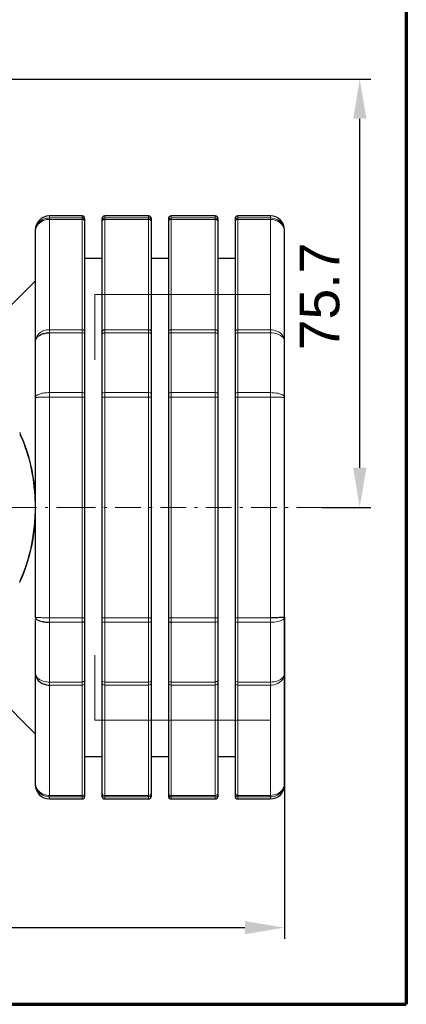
# Model space of a CAD drawing. Header units: millimetres. Extents: x 18 to 610, y -123 to 280.
# Tile 66 of 81: x 542 to 610, y -120 to 54. Entities that reach past the tile are written whole.
import ezdxf

# ---------------------------------------------------------------- set-up
doc = ezdxf.new("R2010")
doc.units = ezdxf.units.MM
doc.linetypes.add('CENTER', pattern=[8, 4.5, -1.5, 0.5, -1.5])
doc.linetypes.add('SOLID', pattern=[0])
doc.styles.add('Arial', font='Arial.ttf', dxfattribs={"height": 7})
doc.dimstyles.get("Standard").update_dxf_attribs({"dimtxt": 5, "dimasz": 5, "dimexe": 0.18, "dimexo": 0.0625, "dimgap": 0.09, "dimtad": 0, "dimtih": 1, "dimtoh": 1, "dimdec": 4, "dimzin": 0, "dimdsep": 46, "dimtxsty": 'Arial', "dimcen": 0.09, "dimadec": 0, "dimazin": 0, "dimtfac": 1, "dimtdec": 4, "dimtofl": 0, "dimtmove": 0, "dimatfit": 3, "dimfxl": 0, "dimtolj": 1, "dimtzin": 0, "dimarcsym": 0})

# ---------------------------------------------------------------- blocks, each defined once
blk = doc.blocks.new('*D3')
at = {"color": 0, "lineweight": -2}
for p, q in [((359.84, -51.58), (359.84, -108.38)), ((588.34, -51.58), (588.34, -108.38)), ((366.84, -106.42), (581.34, -106.42))]:
    blk.add_line(p, q, dxfattribs=at)
at = {"color": 0}
for points in [[(366.84, -105.26), (366.84, -107.59), (359.84, -106.42)], [(581.34, -107.59), (581.34, -105.26), (588.34, -106.42)]]:
    blk.add_solid(points, dxfattribs=at)
at = {"layer": 'Defpoints', "color": 0}
for p in [(359.84, -51.58), (588.34, -51.58), (588.34, -106.42)]:
    blk.add_point(p, dxfattribs=at)
at = {"color": 0, "lineweight": 9, "insert": (407.48, -99.35), "char_height": 7, "attachment_point": 5, "style": 'Arial'}
blk.add_mtext('\\A1;228.5', dxfattribs=at)
blk = doc.blocks.new('*D4')
at = {"color": 0, "lineweight": -2}
for p, q in [((526.09, 43.47), (603.57, 43.47)), ((601.61, -25.19), (601.61, 36.47)), ((594.96, -32.19), (603.57, -32.19))]:
    blk.add_line(p, q, dxfattribs=at)
at = {"color": 0}
for points in [[(602.78, 36.47), (600.45, 36.47), (601.61, 43.47)], [(600.45, -25.19), (602.78, -25.19), (601.61, -32.19)]]:
    blk.add_solid(points, dxfattribs=at)
at = {"layer": 'Defpoints', "color": 0}
for p in [(526.09, 43.47), (601.61, 43.47), (594.96, -32.19)]:
    blk.add_point(p, dxfattribs=at)
at = {"color": 0, "lineweight": 9, "insert": (594.55, 5.08), "char_height": 7, "attachment_point": 5, "rotation": 90, "style": 'Arial'}
blk.add_mtext('\\A1;75.7', dxfattribs=at)
blk = doc.blocks.new('BlockOfCenters_3', base_point=(474.09, -32.19))
at = {"color": 6, "linetype": 'CENTER', "lineweight": 9}
for points in [[(474.09, 46.29), (474.09, -110.67)], [(552.57, -32.19), (395.61, -32.19)]]:
    blk.add_lwpolyline(points, dxfattribs=at)
blk = doc.blocks.new('BlockOfViews_4')
at = {"linetype": 'SOLID', "lineweight": 30}
for p, q in [((552.59, 19.31, -40.47), (546.84, 19.31, -40.47)), ((564.34, 19.31, -40.47), (556.59, 19.31, -40.47)), ((576.09, 19.31, -40.47), (568.34, 19.31, -40.47)), ((585.84, 19.31, -40.47), (580.09, 19.31, -40.47)), ((553.09, -1.23, -0.09), (553.09, 18.26, -33.85)), ((556.09, 18.26, -33.85), (556.09, -1.23, -0.09)), ((564.84, -1.23, -0.09), (564.84, 18.26, -33.85)), ((567.84, 18.26, -33.85), (567.84, -1.23, -0.09)), ((576.59, -1.23, -0.09), (576.59, 18.26, -33.85)), ((579.59, 18.26, -33.85), (579.59, -1.23, -0.09)), ((544.34, 16.48, -34.76), (544.34, -2.91, -1.17)), ((588.34, -2.91, -1.17), (588.34, 16.48, -34.76)), ((556.09, 11.8, -41.19), (553.09, 11.8, -41.19)), ((567.84, 11.8, -41.19), (564.84, 11.8, -41.19)), ((579.59, 11.8, -41.19), (576.59, 11.8, -41.19)), ((544.34, 7.8, -40.76), (539.86, 3.31, -41.16)), ((544.34, -12.8, 4.53), (544.34, -51.58, 4.53)), ((553.09, -51.68, 6.53), (553.09, -12.7, 6.53)), ((556.09, -12.7, 6.53), (556.09, -51.68, 6.53)), ((564.84, -51.68, 6.53), (564.84, -12.7, 6.53)), ((567.84, -12.7, 6.53), (567.84, -51.68, 6.53)), ((576.59, -51.68, 6.53), (576.59, -12.7, 6.53)), ((579.59, -12.7, 6.53), (579.59, -51.68, 6.53)), ((588.34, -51.58, 4.53), (588.34, -12.8, 4.53)), ((544.34, -61.46, -1.17), (544.34, -80.86, -34.76)), ((588.34, -80.86, -34.76), (588.34, -61.46, -1.17)), ((553.09, -82.64, -33.85), (553.09, -63.15, -0.09)), ((556.09, -63.15, -0.09), (556.09, -82.64, -33.85)), ((564.84, -82.64, -33.85), (564.84, -63.15, -0.09)), ((567.84, -63.15, -0.09), (567.84, -82.64, -33.85)), ((576.59, -82.64, -33.85), (576.59, -63.15, -0.09)), ((579.59, -63.15, -0.09), (579.59, -82.64, -33.85)), ((537.45, -65.28, -41.38), (544.34, -72.18, -40.76)), ((553.09, -76.18, -41.19), (556.09, -76.18, -41.19)), ((564.84, -76.18, -41.19), (567.84, -76.18, -41.19)), ((576.59, -76.18, -41.19), (579.59, -76.18, -41.19)), ((546.84, -83.69, -40.47), (552.59, -83.69, -40.47)), ((556.59, -83.69, -40.47), (564.34, -83.69, -40.47)), ((568.34, -83.69, -40.47), (576.09, -83.69, -40.47)), ((580.09, -83.69, -40.47), (585.84, -83.69, -40.47))]:
    blk.add_line(p, q, dxfattribs=at)
at = {"color": 196, "linetype": 'SOLID', "lineweight": 9}
for p, q in [((546.84, 18.95, -34.36), (552.59, 18.95, -34.36)), ((546.84, -0.8, 0.16), (546.84, 18.69, -33.6)), ((546.84, 18.69, -33.6), (552.59, 18.69, -33.6)), ((552.59, 18.69, -33.6), (552.59, -0.8, 0.16)), ((556.59, 18.95, -34.36), (564.34, 18.95, -34.36)), ((556.59, -0.8, 0.16), (556.59, 18.69, -33.6)), ((556.59, 18.69, -33.6), (564.34, 18.69, -33.6)), ((564.34, 18.69, -33.6), (564.34, -0.8, 0.16)), ((576.09, 18.95, -34.36), (568.34, 18.95, -34.36)), ((568.34, -0.8, 0.16), (568.34, 18.69, -33.6)), ((576.09, 18.69, -33.6), (568.34, 18.69, -33.6)), ((576.09, 18.69, -33.6), (576.09, -0.8, 0.16)), ((585.84, 18.95, -34.36), (580.09, 18.95, -34.36)), ((585.84, 18.69, -33.6), (580.09, 18.69, -33.6)), ((580.09, -0.8, 0.16), (580.09, 18.69, -33.6)), ((585.84, 18.69, -33.6), (585.84, -0.8, 0.16)), ((546.84, -0.8, 0.16), (552.59, -0.8, 0.16)), ((546.84, -1.33, 0.77), (552.59, -1.33, 0.77)), ((556.59, -0.8, 0.16), (564.34, -0.8, 0.16)), ((556.59, -1.33, 0.77), (564.34, -1.33, 0.77)), ((576.09, -0.8, 0.16), (568.34, -0.8, 0.16)), ((576.09, -1.33, 0.77), (568.34, -1.33, 0.77)), ((585.84, -0.8, 0.16), (580.09, -0.8, 0.16)), ((585.84, -1.33, 0.77), (580.09, -1.33, 0.77)), ((546.84, -11.91, 6.87), (552.59, -11.91, 6.87)), ((556.59, -11.91, 6.87), (564.34, -11.91, 6.87)), ((576.09, -11.91, 6.87), (568.34, -11.91, 6.87)), ((585.84, -11.91, 6.87), (580.09, -11.91, 6.87)), ((546.84, -51.68, 7.03), (546.84, -12.7, 7.03)), ((546.84, -12.7, 7.03), (552.59, -12.7, 7.03)), ((552.59, -12.7, 7.03), (552.59, -51.68, 7.03)), ((556.59, -51.68, 7.03), (556.59, -12.7, 7.03)), ((556.59, -12.7, 7.03), (564.34, -12.7, 7.03)), ((564.34, -12.7, 7.03), (564.34, -51.68, 7.03)), ((568.34, -51.68, 7.03), (568.34, -12.7, 7.03)), ((576.09, -12.7, 7.03), (568.34, -12.7, 7.03)), ((576.09, -12.7, 7.03), (576.09, -51.68, 7.03)), ((585.84, -12.7, 7.03), (580.09, -12.7, 7.03)), ((580.09, -51.68, 7.03), (580.09, -12.7, 7.03)), ((585.84, -12.7, 7.03), (585.84, -51.68, 7.03)), ((546.84, -51.68, 7.03), (552.59, -51.68, 7.03)), ((556.59, -51.68, 7.03), (564.34, -51.68, 7.03)), ((576.09, -51.68, 7.03), (568.34, -51.68, 7.03)), ((585.84, -51.68, 7.03), (580.09, -51.68, 7.03)), ((546.84, -52.47, 6.87), (552.59, -52.47, 6.87)), ((556.59, -52.47, 6.87), (564.34, -52.47, 6.87)), ((576.09, -52.47, 6.87), (568.34, -52.47, 6.87)), ((585.84, -52.47, 6.87), (580.09, -52.47, 6.87)), ((546.84, -63.04, 0.77), (552.59, -63.04, 0.77)), ((546.84, -83.07, -33.6), (546.84, -63.58, 0.16)), ((546.84, -63.58, 0.16), (552.59, -63.58, 0.16)), ((552.59, -63.58, 0.16), (552.59, -83.07, -33.6)), ((556.59, -63.04, 0.77), (564.34, -63.04, 0.77)), ((556.59, -83.07, -33.6), (556.59, -63.58, 0.16)), ((556.59, -63.58, 0.16), (564.34, -63.58, 0.16)), ((564.34, -63.58, 0.16), (564.34, -83.07, -33.6)), ((576.09, -63.04, 0.77), (568.34, -63.04, 0.77)), ((568.34, -83.07, -33.6), (568.34, -63.58, 0.16)), ((576.09, -63.58, 0.16), (568.34, -63.58, 0.16)), ((576.09, -63.58, 0.16), (576.09, -83.07, -33.6)), ((585.84, -63.04, 0.77), (580.09, -63.04, 0.77)), ((585.84, -63.58, 0.16), (580.09, -63.58, 0.16)), ((580.09, -83.07, -33.6), (580.09, -63.58, 0.16)), ((585.84, -63.58, 0.16), (585.84, -83.07, -33.6)), ((546.84, -83.07, -33.6), (552.59, -83.07, -33.6)), ((546.84, -83.33, -34.36), (552.59, -83.33, -34.36)), ((556.59, -83.07, -33.6), (564.34, -83.07, -33.6)), ((556.59, -83.33, -34.36), (564.34, -83.33, -34.36)), ((576.09, -83.07, -33.6), (568.34, -83.07, -33.6)), ((576.09, -83.33, -34.36), (568.34, -83.33, -34.36)), ((585.84, -83.07, -33.6), (580.09, -83.07, -33.6)), ((585.84, -83.33, -34.36), (580.09, -83.33, -34.36))]:
    blk.add_line(p, q, dxfattribs=at)
at = {"linetype": 'SOLID', "lineweight": 9}
for p, q in [((585.84, 5.4, -5.07), (554.84, 5.4, -5.07)), ((554.84, -6.09, -5.07), (554.84, 5.4, -5.07)), ((554.84, -69.78, -5.07), (554.84, -58.29, -5.07)), ((585.84, -69.78, -5.07), (554.84, -69.78, -5.07))]:
    blk.add_line(p, q, dxfattribs=at)
at = {"color": 6, "linetype": 'CENTER', "lineweight": 9}
blk.add_lwpolyline([(594.96, -32.19), (548.99, -32.19)], dxfattribs=at)
at = {"linetype": 'SOLID', "lineweight": 30}
for centre, radius, start, end in [((546.84, 16.81, -40.47), 2.5, 90.0002, 179.9998), ((552.59, 18.81, -40.47), 0.5, 359.9925, 90.0075), ((556.59, 18.81, -40.47), 0.5, 90.0018, 179.9982), ((564.34, 18.81, -40.47), 0.5, 359.9925, 90.0075), ((568.34, 18.81, -40.47), 0.5, 90.0018, 179.9982), ((576.09, 18.81, -40.47), 0.5, 359.9925, 90.0075), ((580.09, 18.81, -40.47), 0.5, 90.0018, 179.9982), ((585.84, 16.81, -40.47), 2.5, 359.9987, 90.0013), ((546.84, -81.19, -40.47), 2.5, 180.0012, 269.9988), ((585.84, -81.19, -40.47), 2.5, 270.0002, 359.9998), ((552.59, -83.19, -40.47), 0.5, 270.0009, 359.9991), ((556.59, -83.19, -40.47), 0.5, 180.0068, 269.9932), ((564.34, -83.19, -40.47), 0.5, 270.0009, 359.9991), ((568.34, -83.19, -40.47), 0.5, 180.0068, 269.9932), ((576.09, -83.19, -40.47), 0.5, 270.0009, 359.9991), ((580.09, -83.19, -40.47), 0.5, 180.0068, 269.9932)]:
    blk.add_arc(centre, radius, start, end, dxfattribs=at)
at = {"color": 196, "linetype": 'SOLID', "lineweight": 9, "extrusion": (-1, 0, 0)}
for centre, radius, start, end in [((32.19, -40.47, -546.84), 51.5, 173.1918, 180), ((32.19, -40.47, -556.59), 51.5, 173.1918, 180), ((32.19, -40.47, -568.34), 51.5, 173.1918, 180), ((32.19, -40.47, -580.09), 51.5, 173.1918, 180), ((-16.96, -34.6, -556.59), 2, 150, 173.1918), ((-16.96, -34.6, -568.34), 2, 150, 173.1918), ((-16.96, -34.6, -580.09), 2, 150, 173.1918), ((32.19, -40.47, -546.84), 51.5, 113.1918, 126.8082), ((2.53, -0.84, -556.59), 2, 126.8082, 150), ((32.19, -40.47, -556.59), 51.5, 113.1918, 126.8082), ((2.53, -0.84, -568.34), 2, 126.8082, 150), ((32.19, -40.47, -568.34), 51.5, 113.1918, 126.8082), ((2.53, -0.84, -580.09), 2, 126.8082, 150), ((32.19, -40.47, -580.09), 51.5, 113.1918, 126.8082), ((12.7, 5.03, -546.84), 2, 90, 113.1918), ((12.7, 5.03, -556.59), 2, 90, 113.1918), ((12.7, 5.03, -568.34), 2, 90, 113.1918), ((12.7, 5.03, -580.09), 2, 90, 113.1918), ((51.68, 5.03, -546.84), 2, 66.8082, 90), ((51.68, 5.03, -556.59), 2, 66.8082, 90), ((51.68, 5.03, -568.34), 2, 66.8082, 90), ((51.68, 5.03, -580.09), 2, 66.8082, 90), ((32.19, -40.47, -546.84), 51.5, 53.1918, 66.8082), ((32.19, -40.47, -556.59), 51.5, 53.1918, 66.8082), ((32.19, -40.47, -568.34), 51.5, 53.1918, 66.8082), ((32.19, -40.47, -580.09), 51.5, 53.1918, 66.8082), ((61.85, -0.84, -556.59), 2, 30, 53.1918), ((61.85, -0.84, -568.34), 2, 30, 53.1918), ((61.85, -0.84, -580.09), 2, 30, 53.1918), ((32.19, -40.47, -546.84), 51.5, 0, 6.8082), ((81.34, -34.6, -556.59), 2, 6.8082, 30), ((32.19, -40.47, -556.59), 51.5, 0, 6.8082), ((81.34, -34.6, -568.34), 2, 6.8082, 30), ((32.19, -40.47, -568.34), 51.5, 0, 6.8082), ((81.34, -34.6, -580.09), 2, 6.8082, 30), ((32.19, -40.47, -580.09), 51.5, 0, 6.8082)]:
    blk.add_arc(centre, radius, start, end, dxfattribs=at)
at = {"color": 196, "linetype": 'SOLID', "lineweight": 9, "extrusion": (1, 0, 0)}
for centre, radius, start, end in [((-32.19, -40.47, 552.59), 51.5, 0, 6.8082), ((-32.19, -40.47, 564.34), 51.5, 0, 6.8082), ((-32.19, -40.47, 576.09), 51.5, 0, 6.8082), ((-32.19, -40.47, 585.84), 51.5, 0, 6.8082), ((16.96, -34.6, 552.59), 2, 6.8082, 30), ((16.96, -34.6, 564.34), 2, 6.8082, 30), ((16.96, -34.6, 576.09), 2, 6.8082, 30), ((-2.53, -0.84, 552.59), 2, 30, 53.1918), ((-32.19, -40.47, 552.59), 51.5, 53.1918, 66.8082), ((-2.53, -0.84, 564.34), 2, 30, 53.1918), ((-32.19, -40.47, 564.34), 51.5, 53.1918, 66.8082), ((-2.53, -0.84, 576.09), 2, 30, 53.1918), ((-32.19, -40.47, 576.09), 51.5, 53.1918, 66.8082), ((-32.19, -40.47, 585.84), 51.5, 53.1918, 66.8082), ((-12.7, 5.03, 552.59), 2, 66.8082, 90), ((-12.7, 5.03, 564.34), 2, 66.8082, 90), ((-12.7, 5.03, 576.09), 2, 66.8082, 90), ((-51.68, 5.03, 552.59), 2, 90, 113.1918), ((-51.68, 5.03, 564.34), 2, 90, 113.1918), ((-51.68, 5.03, 576.09), 2, 90, 113.1918), ((-51.68, 5.03, 585.84), 2, 90, 113.1918), ((-32.19, -40.47, 552.59), 51.5, 113.1918, 126.8082), ((-32.19, -40.47, 564.34), 51.5, 113.1918, 126.8082), ((-32.19, -40.47, 576.09), 51.5, 113.1918, 126.8082), ((-32.19, -40.47, 585.84), 51.5, 113.1918, 126.8082), ((-61.85, -0.84, 552.59), 2, 126.8082, 150), ((-61.85, -0.84, 564.34), 2, 126.8082, 150), ((-61.85, -0.84, 576.09), 2, 126.8082, 150), ((-81.34, -34.6, 552.59), 2, 150, 173.1918), ((-32.19, -40.47, 552.59), 51.5, 173.1918, 180), ((-81.34, -34.6, 564.34), 2, 150, 173.1918), ((-32.19, -40.47, 564.34), 51.5, 173.1918, 180), ((-81.34, -34.6, 576.09), 2, 150, 173.1918), ((-32.19, -40.47, 576.09), 51.5, 173.1918, 180), ((-32.19, -40.47, 585.84), 51.5, 173.1918, 180)]:
    blk.add_arc(centre, radius, start, end, dxfattribs=at)
at = {"color": 196, "linetype": 'SOLID', "lineweight": 9, "extrusion": (-1, 4.27782e-15, -3.58311e-14)}
blk.add_arc((-16.96, -34.6, -546.84), 2, 150, 173.1918, dxfattribs=at)
at = {"linetype": 'SOLID', "lineweight": 30, "extrusion": (0, -0.118547, 0.992948)}
for centre, start, end in [((552.59, 14.24, -36.37), 0, 90), ((564.34, 14.24, -36.37), 0, 90), ((568.34, -87.76, -36.37), 188.2545, 188.2709), ((568.34, -87.76, -36.37), 258.2239, 258.24), ((580.09, -87.76, -36.37), 188.2545, 188.2709), ((580.09, -87.76, -36.37), 258.2239, 258.24)]:
    blk.add_arc(centre, 0.5, start, end, dxfattribs=at)
at = {"color": 196, "linetype": 'SOLID', "lineweight": 9, "extrusion": (0, -0.5, 0.866025)}
for centre, start, end in [((552.59, -1.11, -38.44), 0, 90), ((564.34, -1.11, -38.44), 0, 90), ((568.34, -1.11, -38.44), 90, 180), ((552.59, -1.11, 0.54), 0, 90), ((564.34, -1.11, 0.54), 0, 90), ((568.34, -1.11, 0.54), 90, 180), ((580.09, -1.11, 0.54), 90, 180)]:
    blk.add_arc(centre, 0.5, start, end, dxfattribs=at)
at = {"linetype": 'SOLID', "lineweight": 30, "extrusion": (0, 0.118547, 0.992948)}
for centre, start, end in [((-552.59, -23.84, -44), 258.2239, 258.24), ((-552.59, -23.84, -44), 188.2545, 188.2709), ((-564.34, -23.84, -44), 258.2239, 258.24), ((-564.34, -23.84, -44), 188.2545, 188.2709), ((-568.34, 78.16, -44), 0, 90)]:
    blk.add_arc(centre, 0.5, start, end, dxfattribs=at)
at = {"linetype": 'SOLID', "lineweight": 30, "extrusion": (-1, 0, 0)}
for centre, radius, start, end in [((32.19, -40.47, -553.09), 51, 173.1918, 180.4412), ((-16.96, -34.6, -553.09), 1.5, 163.5959, 173.1918), ((-16.96, -34.6, -553.09), 1.5, 150, 159.5959), ((32.19, -40.47, -564.84), 51, 173.1918, 180.4412), ((-16.96, -34.6, -564.84), 1.5, 163.5959, 173.1918), ((-16.96, -34.6, -564.84), 1.5, 150, 159.5959), ((32.19, -40.47, -576.59), 51, 173.1918, 180.4412), ((-16.96, -34.6, -576.59), 1.5, 163.5959, 173.1918), ((-16.96, -34.6, -576.59), 1.5, 150, 159.5959), ((32.19, -40.47, -588.34), 49, 173.3114, 180.45), ((2.53, -0.84, -553.09), 1.5, 126.8082, 150), ((32.19, -40.47, -553.09), 51, 113.1918, 126.8082), ((2.53, -0.84, -564.84), 1.5, 126.8082, 150), ((32.19, -40.47, -564.84), 51, 113.1918, 126.8082), ((2.53, -0.84, -576.59), 1.5, 126.8082, 150), ((32.19, -40.47, -576.59), 51, 113.1918, 126.8082), ((32.19, -40.47, -588.34), 49, 113.3114, 126.6886), ((12.7, 5.03, -553.09), 1.5, 90, 113.1918), ((12.7, 5.03, -564.84), 1.5, 90, 113.1918), ((12.7, 5.03, -576.59), 1.5, 90, 113.1918), ((51.68, 5.03, -553.09), 1.5, 66.8082, 90), ((51.68, 5.03, -564.84), 1.5, 66.8082, 90), ((51.68, 5.03, -576.59), 1.5, 66.8082, 90), ((32.19, -40.47, -588.34), 49, 66.6667, 66.6886), ((32.19, -40.47, -588.34), 49, 53.3114, 66.1905), ((32.19, -40.47, -553.09), 51, 53.1918, 66.8082), ((32.19, -40.47, -564.84), 51, 53.1918, 66.8082), ((32.19, -40.47, -576.59), 51, 53.1918, 66.8082), ((61.85, -0.84, -553.09), 1.5, 30, 53.1918), ((61.85, -0.84, -564.84), 1.5, 30, 53.1918), ((61.85, -0.84, -576.59), 1.5, 30, 53.1918), ((32.19, -40.47, -588.34), 49, 359.55, 6.6886), ((81.34, -34.6, -553.09), 1.5, 6.8082, 30), ((32.19, -40.47, -553.09), 51, 359.5588, 6.8082), ((81.34, -34.6, -564.84), 1.5, 6.8082, 30), ((32.19, -40.47, -564.84), 51, 359.5588, 6.8082), ((81.34, -34.6, -576.59), 1.5, 6.8082, 30), ((32.19, -40.47, -576.59), 51, 359.5588, 6.8082)]:
    blk.add_arc(centre, radius, start, end, dxfattribs=at)
at = {"color": 196, "linetype": 'SOLID', "lineweight": 9, "extrusion": (0, 0.118547, -0.992948)}
for centre, start, end in [((-556.59, 14.24, 36.37), 0, 90), ((-576.09, 14.24, 36.37), 90, 180)]:
    blk.add_arc(centre, 0.5, start, end, dxfattribs=at)
at = {"linetype": 'SOLID', "lineweight": 30, "extrusion": (1, 0, 0)}
for centre, radius, start, end in [((-32.19, -40.47, 556.09), 51, 359.5588, 6.8082), ((16.96, -34.6, 556.09), 1.5, 6.8082, 30), ((-32.19, -40.47, 567.84), 51, 359.5588, 6.8082), ((16.96, -34.6, 567.84), 1.5, 6.8082, 30), ((-32.19, -40.47, 579.59), 51, 359.5588, 6.8082), ((16.96, -34.6, 579.59), 1.5, 6.8082, 30), ((-32.19, -40.47, 544.34), 49, 359.55, 6.6886), ((-2.53, -0.84, 556.09), 1.5, 30, 53.1918), ((-32.19, -40.47, 556.09), 51, 53.1918, 66.8082), ((-2.53, -0.84, 567.84), 1.5, 30, 53.1918), ((-32.19, -40.47, 567.84), 51, 53.1918, 66.8082), ((-2.53, -0.84, 579.59), 1.5, 30, 53.1918), ((-32.19, -40.47, 579.59), 51, 53.1918, 66.8082), ((-32.19, -40.47, 544.34), 49, 53.3114, 66.6886), ((-12.7, 5.03, 556.09), 1.5, 66.8082, 90), ((-12.7, 5.03, 567.84), 1.5, 66.8082, 90), ((-12.7, 5.03, 579.59), 1.5, 66.8082, 90), ((-32.19, -40.47, 544.34), 49, 113.3114, 113.3333), ((-32.19, -40.47, 544.34), 49, 113.8095, 126.6886), ((-51.68, 5.03, 556.09), 1.5, 90, 113.1918), ((-51.68, 5.03, 567.84), 1.5, 90, 113.1918), ((-51.68, 5.03, 579.59), 1.5, 90, 113.1918), ((-32.19, -40.47, 556.09), 51, 113.1918, 126.8082), ((-32.19, -40.47, 567.84), 51, 113.1918, 126.8082), ((-32.19, -40.47, 579.59), 51, 113.1918, 126.8082), ((-61.85, -0.84, 556.09), 1.5, 126.8082, 150), ((-61.85, -0.84, 567.84), 1.5, 126.8082, 150), ((-61.85, -0.84, 579.59), 1.5, 126.8082, 150), ((-32.19, -40.47, 544.34), 49, 173.3114, 180.45), ((-81.34, -34.6, 556.09), 1.5, 150, 159.5959), ((-81.34, -34.6, 556.09), 1.5, 163.5959, 173.1918), ((-32.19, -40.47, 556.09), 51, 173.1918, 180.4412), ((-81.34, -34.6, 567.84), 1.5, 150, 159.5959), ((-81.34, -34.6, 567.84), 1.5, 163.5959, 173.1918), ((-32.19, -40.47, 567.84), 51, 173.1918, 180.4412), ((-81.34, -34.6, 579.59), 1.5, 150, 159.5959), ((-81.34, -34.6, 579.59), 1.5, 163.5959, 173.1918), ((-32.19, -40.47, 579.59), 51, 173.1918, 180.4412)]:
    blk.add_arc(centre, radius, start, end, dxfattribs=at)
at = {"color": 196, "linetype": 'SOLID', "lineweight": 9, "extrusion": (0, 0.5, -0.866025)}
for centre, start, end in [((-556.59, -1.11, 38.44), 0, 90), ((-576.09, -1.11, 38.44), 90, 180), ((-576.09, -1.11, -0.54), 90, 180)]:
    blk.add_arc(centre, 0.5, start, end, dxfattribs=at)
at = {"color": 196, "linetype": 'SOLID', "lineweight": 9, "extrusion": (0, -0.118547, 0.992948)}
for centre in [(568.34, 14.24, -36.37), (580.09, 14.24, -36.37)]:
    blk.add_arc(centre, 0.5, 90, 180, dxfattribs=at)
at = {"linetype": 'SOLID', "lineweight": 30, "extrusion": (0, -0.118547, -0.992948)}
blk.add_arc((576.09, -23.84, 44), 0.5, 351.7291, 351.7455, dxfattribs=at)
at = {"color": 196, "linetype": 'SOLID', "lineweight": 9, "extrusion": (9.23022e-15, -0.5, 0.866025)}
blk.add_arc((580.09, -1.11, -38.44), 0.5, 90, 180, dxfattribs=at)
at = {"color": 196, "linetype": 'SOLID', "lineweight": 9, "extrusion": (1, 1.03237e-13, 3.43507e-14)}
blk.add_arc((16.96, -34.6, 585.84), 2, 6.8082, 30, dxfattribs=at)
at = {"color": 196, "linetype": 'SOLID', "lineweight": 9, "extrusion": (-1, 1.44459e-14, -1.08101e-14)}
blk.add_arc((2.53, -0.84, -546.84), 2, 126.8082, 150, dxfattribs=at)
at = {"color": 196, "linetype": 'SOLID', "lineweight": 9, "extrusion": (0, -0.800645, 0.599139)}
for centre, start, end in [((552.59, -0.69, 1.53), 0, 90), ((564.34, -0.69, 1.53), 0, 90), ((568.34, -0.69, 1.53), 90, 180), ((580.09, -0.69, 1.53), 90, 180)]:
    blk.add_arc(centre, 0.5, start, end, dxfattribs=at)
at = {"linetype": 'SOLID', "lineweight": 30, "extrusion": (0, 0.5, -0.866025)}
blk.add_arc((-556.59, -1.11, -0.54), 0.5, 0, 90, dxfattribs=at)
at = {"linetype": 'SOLID', "lineweight": 30, "extrusion": (0, 0.800645, -0.599139)}
blk.add_arc((-556.59, -0.69, -1.53), 0.5, 0, 90, dxfattribs=at)
at = {"color": 196, "linetype": 'SOLID', "lineweight": 9, "extrusion": (0, 0.800645, -0.599139)}
blk.add_arc((-576.09, -0.69, -1.53), 0.5, 90, 180, dxfattribs=at)
at = {"color": 196, "linetype": 'SOLID', "lineweight": 9, "extrusion": (1, 2.88917e-14, -2.16203e-14)}
blk.add_arc((-2.53, -0.84, 585.84), 2, 30, 53.1918, dxfattribs=at)
at = {"color": 196, "linetype": 'SOLID', "lineweight": 9, "extrusion": (0, -0.919192, 0.39381)}
for centre, start, end in [((552.59, 1.13, 13.65), 0, 90), ((556.59, 1.13, 13.65), 90, 180), ((564.34, 1.13, 13.65), 0, 90), ((568.34, 1.13, 13.65), 90, 180), ((580.09, 1.13, 13.65), 90, 180)]:
    blk.add_arc(centre, 0.5, start, end, dxfattribs=at)
at = {"color": 196, "linetype": 'SOLID', "lineweight": 9, "extrusion": (0, 0.919192, -0.39381)}
blk.add_arc((-576.09, 1.13, -13.65), 0.5, 90, 180, dxfattribs=at)
at = {"color": 196, "linetype": 'SOLID', "lineweight": 9, "extrusion": (1, -2.187e-14, -1.06581e-13)}
blk.add_arc((-12.7, 5.03, 585.84), 2, 66.8082, 90, dxfattribs=at)
at = {"color": 196, "linetype": 'SOLID', "lineweight": 9, "extrusion": (0, -1, -7.10543e-15)}
for centre, start, end in [((552.59, 6.53, 12.7), 0, 90), ((556.59, 6.53, 12.7), 90, 180)]:
    blk.add_arc(centre, 0.5, start, end, dxfattribs=at)
at = {"color": 196, "linetype": 'SOLID', "lineweight": 9, "extrusion": (0, 1, 2.13163e-14)}
blk.add_arc((-564.34, 6.53, -12.7), 0.5, 90, 180, dxfattribs=at)
at = {"color": 196, "linetype": 'SOLID', "lineweight": 9, "extrusion": (0, -1, 0)}
for centre in [(568.34, 6.53, 12.7), (580.09, 6.53, 12.7), (580.09, 6.53, 51.68)]:
    blk.add_arc(centre, 0.5, 90, 180, dxfattribs=at)
at = {"color": 196, "linetype": 'SOLID', "lineweight": 9, "extrusion": (0, 1, 1.42109e-14)}
blk.add_arc((-576.09, 6.53, -12.7), 0.5, 90, 180, dxfattribs=at)
at = {"color": 196, "linetype": 'SOLID', "lineweight": 9, "extrusion": (-0.054926, 0.993221, -0.102449)}
blk.add_arc((-542.19, -7.05, -59.92), 0.5, 28.3596, 45.2379, dxfattribs=at)
at = {"color": 196, "linetype": 'SOLID', "lineweight": 9, "extrusion": (-0.054926, -0.993221, -0.102449)}
blk.add_arc((545.75, -0.46, 4.02), 0.5, 134.7621, 151.6404, dxfattribs=at)
at = {"color": 196, "linetype": 'SOLID', "lineweight": 9, "extrusion": (0, -1, 2.13163e-14)}
for centre, start, end in [((552.59, 6.53, 51.68), 0, 90), ((556.59, 6.53, 51.68), 90, 180), ((568.34, 6.53, 51.68), 90, 180)]:
    blk.add_arc(centre, 0.5, start, end, dxfattribs=at)
at = {"color": 196, "linetype": 'SOLID', "lineweight": 9, "extrusion": (0, 1, 0)}
blk.add_arc((-564.34, 6.53, -51.68), 0.5, 90, 180, dxfattribs=at)
at = {"color": 196, "linetype": 'SOLID', "lineweight": 9, "extrusion": (0, 1, -7.10543e-15)}
blk.add_arc((-576.09, 6.53, -51.68), 0.5, 90, 180, dxfattribs=at)
at = {"linetype": 'SOLID', "lineweight": 30, "extrusion": (0, -0.919192, -0.39381)}
blk.add_arc((552.59, 26.48, 45.52), 0.5, 0, 90, dxfattribs=at)
at = {"color": 196, "linetype": 'SOLID', "lineweight": 9, "extrusion": (0, -0.919192, -0.39381)}
for centre in [(556.59, 26.48, 45.52), (580.09, 26.48, 45.52)]:
    blk.add_arc(centre, 0.5, 90, 180, dxfattribs=at)
at = {"color": 196, "linetype": 'SOLID', "lineweight": 9, "extrusion": (0, 0.919192, 0.39381)}
for centre in [(-564.34, 26.48, -45.52), (-576.09, 26.48, -45.52)]:
    blk.add_arc(centre, 0.5, 90, 180, dxfattribs=at)
at = {"linetype": 'SOLID', "lineweight": 30, "extrusion": (0, 0.919192, 0.39381)}
blk.add_arc((-568.34, 26.48, -45.52), 0.5, 0, 90, dxfattribs=at)
at = {"color": 196, "linetype": 'SOLID', "lineweight": 9, "extrusion": (-1, -2.88917e-14, -2.16203e-14)}
blk.add_arc((61.85, -0.84, -546.84), 2, 30, 53.1918, dxfattribs=at)
at = {"linetype": 'SOLID', "lineweight": 30, "extrusion": (0, -0.800645, -0.599139)}
for centre in [(552.59, 37.89, 50.02), (576.09, 37.89, 50.02)]:
    blk.add_arc(centre, 0.5, 0, 90, dxfattribs=at)
at = {"color": 196, "linetype": 'SOLID', "lineweight": 9, "extrusion": (0, 0.5, 0.866025)}
for centre, start, end in [((-552.59, 54.64, -31.65), 90, 180), ((-564.34, 54.64, -31.65), 90, 180), ((-568.34, 54.64, -31.65), 0, 90), ((-552.59, 54.64, -70.63), 90, 180), ((-564.34, 54.64, -70.63), 90, 180), ((-568.34, 54.64, -70.63), 0, 90)]:
    blk.add_arc(centre, 0.5, start, end, dxfattribs=at)
at = {"color": 196, "linetype": 'SOLID', "lineweight": 9, "extrusion": (0, -0.800645, -0.599139)}
for centre in [(556.59, 37.89, 50.02), (580.09, 37.89, 50.02)]:
    blk.add_arc(centre, 0.5, 90, 180, dxfattribs=at)
at = {"color": 196, "linetype": 'SOLID', "lineweight": 9, "extrusion": (0, -0.5, -0.866025)}
for centre, start, end in [((556.59, 54.64, 31.65), 90, 180), ((576.09, 54.64, 31.65), 0, 90), ((580.09, 54.64, 31.65), 90, 180), ((556.59, 54.64, 70.63), 90, 180), ((576.09, 54.64, 70.63), 0, 90)]:
    blk.add_arc(centre, 0.5, start, end, dxfattribs=at)
at = {"color": 196, "linetype": 'SOLID', "lineweight": 9, "extrusion": (0, 0.800645, 0.599139)}
for centre, start, end in [((-564.34, 37.89, -50.02), 90, 180), ((-568.34, 37.89, -50.02), 0, 90)]:
    blk.add_arc(centre, 0.5, start, end, dxfattribs=at)
at = {"color": 196, "linetype": 'SOLID', "lineweight": 9, "extrusion": (1, 9.58131e-14, -6.14206e-14)}
blk.add_arc((-61.85, -0.84, 585.84), 2, 126.8082, 150, dxfattribs=at)
at = {"color": 196, "linetype": 'SOLID', "lineweight": 9, "extrusion": (-1, 8.04509e-14, -4.53961e-14)}
blk.add_arc((81.34, -34.6, -546.84), 2, 6.8082, 30, dxfattribs=at)
at = {"color": 196, "linetype": 'SOLID', "lineweight": 9, "extrusion": (0, 0.118547, 0.992948)}
for centre, start, end in [((-552.59, 78.16, -44), 90, 180), ((-564.34, 78.16, -44), 90, 180), ((-580.09, 78.16, -44), 0, 90)]:
    blk.add_arc(centre, 0.5, start, end, dxfattribs=at)
at = {"color": 196, "linetype": 'SOLID', "lineweight": 9, "extrusion": (0, -0.118547, -0.992948)}
for centre, start, end in [((556.59, 78.16, 44), 90, 180), ((576.09, 78.16, 44), 0, 90)]:
    blk.add_arc(centre, 0.5, start, end, dxfattribs=at)
at = {"linetype": 'SOLID', "lineweight": 30, "extrusion": (0, 0.118547, -0.992948)}
blk.add_arc((-556.59, -87.76, 36.37), 0.5, 351.7291, 351.7455, dxfattribs=at)
at = {"linetype": 'SOLID', "lineweight": 30, "extrusion": (0, 0.5, 0.866025)}
blk.add_arc((-580.09, 54.64, -70.63), 0.5, 0, 90, dxfattribs=at)
at = {"color": 196, "linetype": 'SOLID', "lineweight": 9, "extrusion": (1, 2.13891e-15, 1.79156e-14)}
blk.add_arc((-81.34, -34.6, 585.84), 2, 150, 173.1918, dxfattribs=at)
at = {"color": 196, "linetype": 'SOLID', "lineweight": 9}
for points, knots in [([(546.84, 18.95, -34.36), (546.67, 18.95, -34.36), (546.5, 18.93, -34.36), (546.07, 18.84, -34.38), (545.81, 18.75, -34.39), (545.21, 18.39, -34.45), (544.89, 18.08, -34.5), (544.46, 17.34, -34.62), (544.34, 16.92, -34.69), (544.34, 16.49, -34.76), (544.34, 16.48, -34.76), (544.34, 16.48, -34.76)], [-0.7856497, -0.7856497, -0.7856497, -0.7856497, -0.6844093, -0.6844093, -0.5224246, -0.5224246, -0.2632492, -0.2632492, 0, 0, 0.0040255, 0.0040255, 0.0040255, 0.0040255]), ([(544.34, 16.48, -34.76), (544.34, 16.48, -34.76), (544.34, 16.49, -34.75), (544.34, 16.88, -34.55), (544.46, 17.26, -34.35), (544.89, 17.92, -34.01), (545.21, 18.2, -33.86), (545.81, 18.51, -33.69), (546.07, 18.6, -33.65), (546.5, 18.68, -33.61), (546.67, 18.69, -33.6), (546.84, 18.69, -33.6)], [-0.0040255, -0.0040255, -0.0040255, -0.0040255, 0, 0, 0.2632492, 0.2632492, 0.5224246, 0.5224246, 0.6844093, 0.6844093, 0.7856497, 0.7856497, 0.7856497, 0.7856497]), ([(588.34, 16.48, -34.76), (588.34, 16.64, -34.73), (588.32, 16.8, -34.71), (588.24, 17.22, -34.64), (588.15, 17.47, -34.6), (587.8, 18.07, -34.5), (587.49, 18.38, -34.45), (586.74, 18.83, -34.38), (586.29, 18.95, -34.36), (585.84, 18.95, -34.36)], [-0.7896753, -0.7896753, -0.7896753, -0.7896753, -0.6884348, -0.6884348, -0.5264502, -0.5264502, -0.2672747, -0.2672747, 0, 0, 0, 0]), ([(585.84, 18.69, -33.6), (586.29, 18.69, -33.6), (586.74, 18.58, -33.66), (587.49, 18.19, -33.87), (587.8, 17.9, -34.01), (588.15, 17.37, -34.29), (588.24, 17.15, -34.41), (588.32, 16.77, -34.61), (588.34, 16.62, -34.68), (588.34, 16.48, -34.76)], [0, 0, 0, 0, 0.2672747, 0.2672747, 0.5264502, 0.5264502, 0.6884348, 0.6884348, 0.7896753, 0.7896753, 0.7896753, 0.7896753]), ([(546.84, -0.8, 0.16), (546.67, -0.8, 0.16), (546.5, -0.81, 0.16), (546.07, -0.89, 0.11), (545.81, -0.97, 0.06), (545.21, -1.27, -0.13), (544.89, -1.54, -0.3), (544.46, -2.17, -0.71), (544.34, -2.54, -0.94), (544.34, -2.91, -1.17), (544.34, -2.91, -1.17), (544.34, -2.91, -1.17)], [0, 0, 0, 0, 0.1012392, 0.1012392, 0.2632219, 0.2632219, 0.5223942, 0.5223942, 0.7875106, 0.7875106, 0.7896657, 0.7896657, 0.7896657, 0.7896657]), ([(588.34, -2.91, -1.17), (588.34, -2.77, -1.09), (588.32, -2.63, -1), (588.24, -2.28, -0.77), (588.15, -2.06, -0.64), (587.8, -1.55, -0.31), (587.49, -1.28, -0.14), (586.74, -0.9, 0.1), (586.29, -0.8, 0.16), (585.84, -0.8, 0.16)], [-0.0021548, -0.0021548, -0.0021548, -0.0021548, 0.0990844, 0.0990844, 0.2610671, 0.2610671, 0.5202395, 0.5202395, 0.7875109, 0.7875109, 0.7875109, 0.7875109]), ([(585.84, -1.33, 0.77), (586.29, -1.33, 0.77), (586.74, -1.41, 0.67), (587.49, -1.7, 0.32), (587.8, -1.9, 0.08), (588.15, -2.28, -0.39), (588.24, -2.44, -0.59), (588.32, -2.7, -0.92), (588.34, -2.81, -1.05), (588.34, -2.91, -1.17)], [-0.7875109, -0.7875109, -0.7875109, -0.7875109, -0.5202395, -0.5202395, -0.2610671, -0.2610671, -0.0990844, -0.0990844, 0.0021548, 0.0021548, 0.0021548, 0.0021548]), ([(546.84, -11.91, 6.87), (546.67, -11.91, 6.87), (546.5, -11.91, 6.86), (546.07, -11.95, 6.77), (545.81, -11.98, 6.68), (545.21, -12.11, 6.35), (544.89, -12.22, 6.05), (544.46, -12.48, 5.35), (544.34, -12.64, 4.95), (544.34, -12.79, 4.55), (544.34, -12.8, 4.54), (544.34, -12.8, 4.53)], [-0.7853741, -0.7853741, -0.7853741, -0.7853741, -0.6841335, -0.6841335, -0.5221486, -0.5221486, -0.2629726, -0.2629726, 0, 0, 0.0043026, 0.0043026, 0.0043026, 0.0043026]), ([(588.34, -12.8, 4.53), (588.34, -12.74, 4.69), (588.32, -12.68, 4.84), (588.24, -12.53, 5.24), (588.15, -12.44, 5.47), (587.8, -12.22, 6.04), (587.49, -12.11, 6.33), (586.74, -11.95, 6.76), (586.29, -11.91, 6.87), (585.84, -11.91, 6.87)], [-0.7896767, -0.7896767, -0.7896767, -0.7896767, -0.6884361, -0.6884361, -0.5264511, -0.5264511, -0.2672752, -0.2672752, 0, 0, 0, 0]), ([(544.34, -12.8, 4.53), (544.34, -12.8, 4.54), (544.34, -12.8, 4.55), (544.34, -12.78, 4.98), (544.46, -12.76, 5.41), (544.89, -12.73, 6.16), (545.21, -12.72, 6.47), (545.81, -12.7, 6.83), (546.07, -12.7, 6.93), (546.5, -12.7, 7.02), (546.67, -12.7, 7.03), (546.84, -12.7, 7.03)], [-0.0043026, -0.0043026, -0.0043026, -0.0043026, 0, 0, 0.2629726, 0.2629726, 0.5221486, 0.5221486, 0.6841335, 0.6841335, 0.7853741, 0.7853741, 0.7853741, 0.7853741]), ([(585.84, -12.7, 7.03), (586.29, -12.7, 7.03), (586.74, -12.7, 6.91), (587.49, -12.72, 6.46), (587.8, -12.73, 6.14), (588.15, -12.76, 5.54), (588.24, -12.77, 5.29), (588.32, -12.78, 4.86), (588.34, -12.79, 4.7), (588.34, -12.8, 4.53)], [0, 0, 0, 0, 0.2672752, 0.2672752, 0.5264511, 0.5264511, 0.6884361, 0.6884361, 0.7896767, 0.7896767, 0.7896767, 0.7896767]), ([(544.34, -30.28, -0.52), (544.32, -29.86, -0.56), (544.29, -29.45, -0.62), (544.1, -27.36, -0.97), (543.82, -25.72, -1.49), (542.97, -22.28, -3.08), (542.35, -20.51, -4.25), (541.59, -18.91, -5.67)], [0.0868526, 0.0868526, 0.0868526, 0.0868526, 0.1439234, 0.1439234, 0.3742007, 0.3742007, 0.6472482, 0.6472482, 0.6472482, 0.6472482]), ([(541.6, -19.24, -5.58), (542.32, -20.77, -4.25), (542.91, -22.45, -3.15), (543.74, -25.77, -1.6), (544.01, -27.4, -1.09), (544.2, -29.47, -0.73), (544.23, -29.88, -0.68), (544.25, -30.3, -0.64)], [-0.63543, -0.63543, -0.63543, -0.63543, -0.3742007, -0.3742007, -0.1439234, -0.1439234, -0.0868526, -0.0868526, -0.0868526, -0.0868526]), ([(544.25, -30.3, -0.64), (544.26, -30.38, -0.63), (544.26, -30.46, -0.62), (544.27, -30.67, -0.6), (544.28, -30.8, -0.59), (544.3, -31.13, -0.55), (544.31, -31.34, -0.54), (544.32, -31.76, -0.5), (544.33, -31.97, -0.49), (544.34, -32.18, -0.47), (544.34, -32.18, -0.47), (544.34, -32.19, -0.47)], [24.402036, 24.402036, 24.402036, 24.402036, 24.645758, 24.645758, 25.035714, 25.035714, 25.659643, 25.659643, 26.290229, 26.290229, 26.30307, 26.30307, 26.30307, 26.30307]), ([(544.34, -32.19, -0.47), (544.34, -32.19, -0.47), (544.34, -32.2, -0.47), (544.33, -32.41, -0.49), (544.32, -32.62, -0.5), (544.31, -33.04, -0.54), (544.3, -33.24, -0.55), (544.28, -33.58, -0.59), (544.27, -33.71, -0.6), (544.26, -33.92, -0.62), (544.26, -34, -0.63), (544.25, -34.08, -0.64)], [-0.012841, -0.012841, -0.012841, -0.012841, 0, 0, 0.630586, 0.630586, 1.254515, 1.254515, 1.64447, 1.64447, 1.888193, 1.888193, 1.888193, 1.888193]), ([(544.25, -34.08, -0.64), (544.19, -35.3, -0.76), (544.05, -36.5, -1.01), (543.42, -40.37, -2.2), (542.64, -42.92, -3.64), (541.59, -45.16, -5.6)], [0.0868526, 0.0868526, 0.0868526, 0.0868526, 0.254566, 0.254566, 0.6367666, 0.6367666, 0.6367666, 0.6367666]), ([(541.69, -45.26, -5.49), (542.73, -43.01, -3.53), (543.5, -40.44, -2.09), (544.14, -36.54, -0.89), (544.27, -35.32, -0.64), (544.34, -34.1, -0.52)], [-0.6354229, -0.6354229, -0.6354229, -0.6354229, -0.254566, -0.254566, -0.0868526, -0.0868526, -0.0868526, -0.0868526]), ([(546.84, -51.68, 7.03), (546.67, -51.68, 7.03), (546.5, -51.68, 7.02), (546.07, -51.68, 6.93), (545.81, -51.67, 6.83), (545.21, -51.66, 6.47), (544.89, -51.65, 6.16), (544.46, -51.62, 5.41), (544.34, -51.6, 4.98), (544.34, -51.58, 4.54), (544.34, -51.58, 4.54), (544.34, -51.58, 4.53)], [0, 0, 0, 0, 0.1012392, 0.1012392, 0.263222, 0.263222, 0.5223944, 0.5223944, 0.7874489, 0.7874489, 0.789666, 0.789666, 0.789666, 0.789666]), ([(585.84, -52.47, 6.87), (586.29, -52.47, 6.87), (586.74, -52.43, 6.76), (587.49, -52.27, 6.33), (587.8, -52.15, 6.04), (588.15, -51.94, 5.47), (588.24, -51.85, 5.24), (588.32, -51.7, 4.84), (588.34, -51.64, 4.69), (588.34, -51.58, 4.53)], [-0.7874492, -0.7874492, -0.7874492, -0.7874492, -0.5201777, -0.5201777, -0.2610052, -0.2610052, -0.0990225, -0.0990225, 0.0022168, 0.0022168, 0.0022168, 0.0022168]), ([(546.84, -63.04, 0.77), (546.67, -63.04, 0.77), (546.5, -63.03, 0.75), (546.07, -62.98, 0.68), (545.81, -62.92, 0.61), (545.21, -62.69, 0.33), (544.89, -62.49, 0.09), (544.46, -62.02, -0.49), (544.34, -61.75, -0.82), (544.34, -61.47, -1.16), (544.34, -61.47, -1.17), (544.34, -61.46, -1.17)], [-0.7855548, -0.7855548, -0.7855548, -0.7855548, -0.6843143, -0.6843143, -0.5223296, -0.5223296, -0.2631539, -0.2631539, 0, 0, 0.0041209, 0.0041209, 0.0041209, 0.0041209]), ([(585.84, -63.58, 0.16), (586.29, -63.58, 0.16), (586.74, -63.47, 0.1), (587.49, -63.09, -0.14), (587.8, -62.83, -0.31), (588.15, -62.31, -0.64), (588.24, -62.1, -0.77), (588.32, -61.75, -1), (588.34, -61.6, -1.09), (588.34, -61.46, -1.17)], [0, 0, 0, 0, 0.2672749, 0.2672749, 0.5264505, 0.5264505, 0.6884353, 0.6884353, 0.7896757, 0.7896757, 0.7896757, 0.7896757]), ([(588.34, -61.46, -1.17), (588.34, -61.57, -1.05), (588.32, -61.67, -0.92), (588.24, -61.94, -0.59), (588.15, -62.1, -0.39), (587.8, -62.48, 0.08), (587.49, -62.68, 0.32), (586.74, -62.97, 0.67), (586.29, -63.04, 0.77), (585.84, -63.04, 0.77)], [-0.7896757, -0.7896757, -0.7896757, -0.7896757, -0.6884353, -0.6884353, -0.5264505, -0.5264505, -0.2672749, -0.2672749, 0, 0, 0, 0]), ([(544.34, -80.86, -34.76), (544.34, -80.86, -34.76), (544.34, -80.86, -34.76), (544.34, -81.29, -34.69), (544.46, -81.72, -34.62), (544.89, -82.46, -34.5), (545.21, -82.77, -34.45), (545.81, -83.12, -34.39), (546.07, -83.22, -34.38), (546.5, -83.31, -34.36), (546.67, -83.33, -34.36), (546.84, -83.33, -34.36)], [-0.7896649, -0.7896649, -0.7896649, -0.7896649, -0.7876577, -0.7876577, -0.5223937, -0.5223937, -0.2632216, -0.2632216, -0.1012391, -0.1012391, 0, 0, 0, 0]), ([(546.84, -83.07, -33.6), (546.67, -83.07, -33.6), (546.5, -83.06, -33.61), (546.07, -82.98, -33.65), (545.81, -82.89, -33.69), (545.21, -82.58, -33.86), (544.89, -82.3, -34.01), (544.46, -81.63, -34.35), (544.34, -81.25, -34.55), (544.34, -80.86, -34.76), (544.34, -80.86, -34.76), (544.34, -80.86, -34.76)], [0, 0, 0, 0, 0.1012391, 0.1012391, 0.2632216, 0.2632216, 0.5223937, 0.5223937, 0.7876577, 0.7876577, 0.7896649, 0.7896649, 0.7896649, 0.7896649]), ([(585.84, -83.33, -34.36), (586.29, -83.33, -34.36), (586.74, -83.2, -34.38), (587.49, -82.76, -34.45), (587.8, -82.45, -34.5), (588.15, -81.85, -34.6), (588.24, -81.6, -34.64), (588.32, -81.18, -34.71), (588.34, -81.02, -34.73), (588.34, -80.86, -34.76)], [-0.7876579, -0.7876579, -0.7876579, -0.7876579, -0.5203867, -0.5203867, -0.2612146, -0.2612146, -0.0992321, -0.0992321, 0.002007, 0.002007, 0.002007, 0.002007]), ([(588.34, -80.86, -34.76), (588.34, -81, -34.68), (588.32, -81.15, -34.61), (588.24, -81.52, -34.41), (588.15, -81.75, -34.29), (587.8, -82.28, -34.01), (587.49, -82.56, -33.87), (586.74, -82.96, -33.66), (586.29, -83.07, -33.6), (585.84, -83.07, -33.6)], [-0.002007, -0.002007, -0.002007, -0.002007, 0.0992321, 0.0992321, 0.2612146, 0.2612146, 0.5203867, 0.5203867, 0.7876579, 0.7876579, 0.7876579, 0.7876579])]:
    blk.add_open_spline(points, degree=3, knots=knots, dxfattribs=at)
at = {"linetype": 'SOLID', "lineweight": 30}
for points, knots in [([(544.34, -2.91, -1.17), (544.34, -2.91, -1.17), (544.34, -2.91, -1.17), (544.34, -2.63, -0.83), (544.46, -2.36, -0.49), (544.89, -1.89, 0.09), (545.21, -1.69, 0.33), (545.81, -1.46, 0.61), (546.07, -1.4, 0.68), (546.5, -1.34, 0.75), (546.67, -1.33, 0.77), (546.84, -1.33, 0.77)], [-0.7896657, -0.7896657, -0.7896657, -0.7896657, -0.7875106, -0.7875106, -0.5223942, -0.5223942, -0.2632219, -0.2632219, -0.1012392, -0.1012392, 0, 0, 0, 0]), ([(544.34, -51.58, 4.53), (544.34, -51.58, 4.54), (544.34, -51.58, 4.54), (544.34, -51.74, 4.95), (544.46, -51.89, 5.35), (544.89, -52.16, 6.05), (545.21, -52.27, 6.35), (545.81, -52.4, 6.68), (546.07, -52.43, 6.77), (546.5, -52.46, 6.86), (546.67, -52.47, 6.87), (546.84, -52.47, 6.87)], [-0.789666, -0.789666, -0.789666, -0.789666, -0.7874489, -0.7874489, -0.5223944, -0.5223944, -0.263222, -0.263222, -0.1012392, -0.1012392, 0, 0, 0, 0]), ([(588.34, -51.58, 4.53), (588.34, -51.59, 4.7), (588.32, -51.59, 4.86), (588.24, -51.61, 5.29), (588.15, -51.62, 5.54), (587.8, -51.65, 6.14), (587.49, -51.66, 6.46), (586.74, -51.68, 6.91), (586.29, -51.68, 7.03), (585.84, -51.68, 7.03)], [-0.0022168, -0.0022168, -0.0022168, -0.0022168, 0.0990225, 0.0990225, 0.2610052, 0.2610052, 0.5201777, 0.5201777, 0.7874492, 0.7874492, 0.7874492, 0.7874492]), ([(544.34, -61.46, -1.17), (544.34, -61.47, -1.17), (544.34, -61.48, -1.17), (544.34, -61.85, -0.93), (544.46, -62.21, -0.7), (544.89, -62.84, -0.3), (545.21, -63.11, -0.13), (545.81, -63.41, 0.06), (546.07, -63.49, 0.11), (546.5, -63.56, 0.16), (546.67, -63.58, 0.16), (546.84, -63.58, 0.16)], [-0.0041209, -0.0041209, -0.0041209, -0.0041209, 0, 0, 0.2631539, 0.2631539, 0.5223296, 0.5223296, 0.6843143, 0.6843143, 0.7855548, 0.7855548, 0.7855548, 0.7855548])]:
    blk.add_open_spline(points, degree=3, knots=knots, dxfattribs=at)
for points in [[(541.59, -19.22, -5.6), (541.6, -19.23, -5.59), (541.6, -19.24, -5.59), (541.6, -19.24, -5.58)], [(541.59, -45.47, -5.67), (541.62, -45.4, -5.61), (541.66, -45.33, -5.55), (541.69, -45.26, -5.49)]]:
    blk.add_open_spline(points, degree=3, dxfattribs=at)
blk.add_blockref('BlockOfCenters_3', (474.09, -32.19))
blk = doc.blocks.new('A21-m2')
at = {"color": 51, "linetype": 'SOLID', "lineweight": 70}
for p in [(609.82, 280.03), (203.1, -119.97)]:
    blk.add_line(p, (609.82, -119.97), dxfattribs=at)

msp = doc.modelspace()

# ---------------------------------------------------------------- block references
for name in ['A21-m2', 'BlockOfViews_4']:
    msp.add_blockref(name, (0, 0))

# ---------------------------------------------------------------- dimensions: what is measured, and where the dimension line sits
at = {"lineweight": 9}
dim = msp.add_linear_dim(base=(601.61, 43.47), p1=(594.96, -32.19), p2=(526.09, 43.47), angle=90, dimstyle='Standard', override={"dimtxt": 7, "dimasz": 7, "dimexe": 1.96, "dimexo": 0, "dimgap": 3.5, "dimtad": 1, "dimtih": 0, "dimtoh": 1, "dimdec": 1, "dimlfac": 1, "dimpost": '<>', "dimsah": 1, "dimse1": 0, "dimse2": 0, "dimtix": 1}, dxfattribs=at)
dim.commit()
dim.dimension.update_dxf_attribs({"geometry": '*D4', "text_midpoint": (601.61, 5.08), "dimtype": 160})
dim = msp.add_linear_dim(base=(588.34, -106.42), p1=(359.84, -51.58), p2=(588.34, -51.58), dimstyle='Standard', override={"dimtxt": 7, "dimasz": 7, "dimexe": 1.96, "dimexo": 0, "dimgap": 3.5, "dimtad": 1, "dimtih": 0, "dimtoh": 1, "dimdec": 1, "dimlfac": 1, "dimpost": '<>', "dimsah": 1, "dimse1": 0, "dimse2": 0, "dimtix": 1}, dxfattribs=at)
dim.commit()
dim.dimension.update_dxf_attribs({"geometry": '*D3', "text_midpoint": (407.48, -106.42), "dimtype": 160})

doc.saveas('drawing.dxf')
